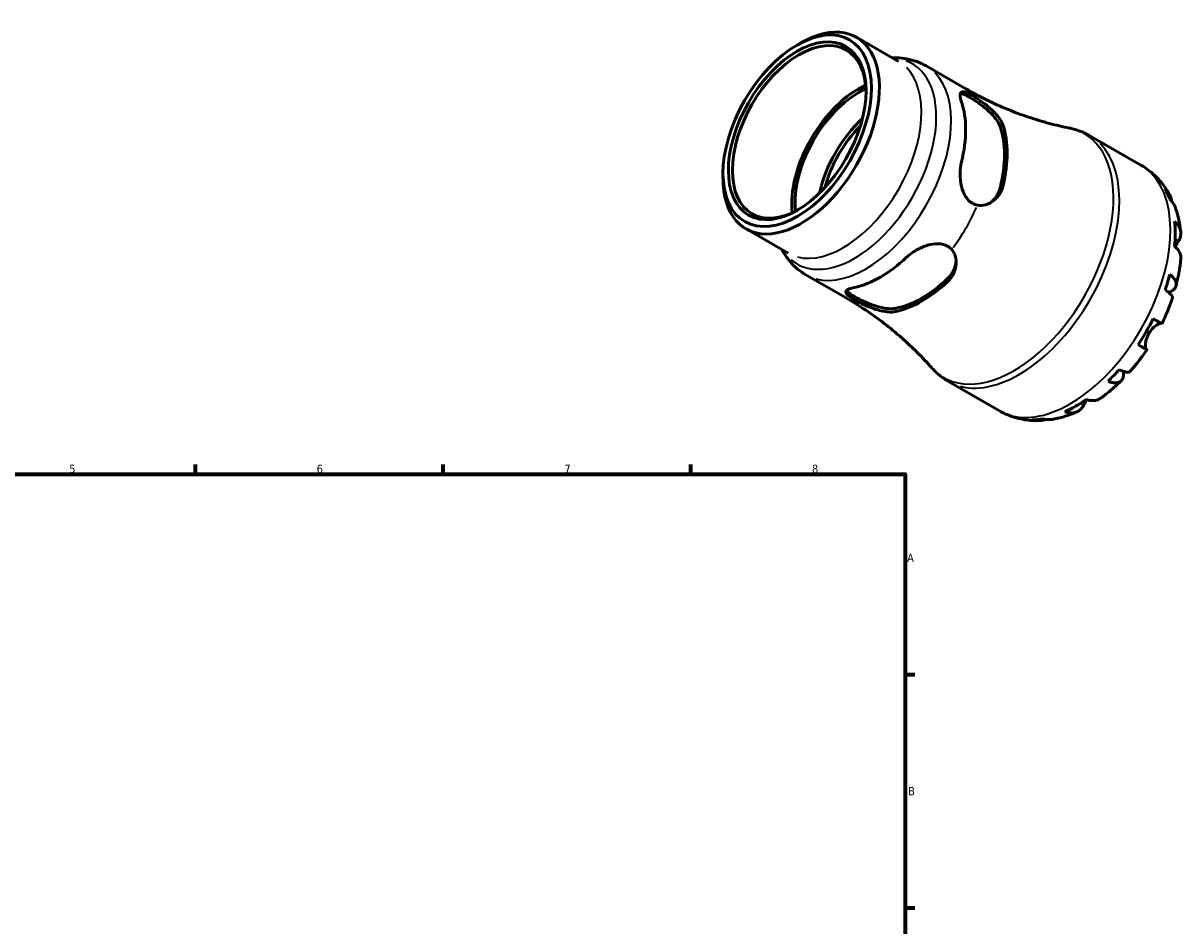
# Model space of a CAD drawing. Header units: millimetres. Extents: x -84 to 667, y 0 to 545.
# Tile 4 of 4: x 320 to 667, y 275 to 545. Entities that reach past the tile are written whole.
import ezdxf

# ---------------------------------------------------------------- set-up
doc = ezdxf.new("R2010")
doc.units = ezdxf.units.MM
for name, color, linetype, lineweight in [('Border (ISO)', 7, 'Continuous', 70), ('Visible (ISO)', 7, 'Continuous', 50), ('Visible Narrow (ISO)', 7, 'Continuous', 35)]:
    doc.layers.add(name, color=color, linetype=linetype, lineweight=lineweight)
doc.styles.add('Note Text (ISO)', font='tahoma.ttf')

# ---------------------------------------------------------------- blocks, each defined once
blk = doc.blocks.new('Borders Default Border')
at = {"layer": 'Border (ISO)'}
for p, q in [((371.25, 410), (371.25, 412.9)), ((445.5, 410), (445.5, 412.9)), ((519.75, 410), (519.75, 412.9)), ((584, 350), (586.9, 350)), ((584, 280), (586.9, 280))]:
    blk.add_line(p, q, dxfattribs=at)
at = {"layer": 'Border (ISO)', "flags": 128}
blk.add_lwpolyline([(10, 10), (10, 410), (584, 410), (584, 10), (10, 10)], dxfattribs=at)
at = {"layer": 'Border (ISO)', "color": 232, "true_color": 0xca0064, "char_height": 2.5, "attachment_point": 7, "style": 'Note Text (ISO)'}
for s, insert in [('5', (333.39, 410.35)), ('6', (407.58, 410.35)), ('7', (481.85, 410.4)), ('8', (556.06, 410.34)), ('A', (584.59, 383.75)), ('B', (584.89, 313.75))]:
    blk.add_mtext(s, dxfattribs=dict(at, insert=insert))

msp = doc.modelspace()

# ---------------------------------------------------------------- linework, layer by layer
at = {"layer": 'Visible (ISO)'}
for p, q in [((551.54, 538.672), (552.737, 539.367)), ((569.371, 541.045), (581.986, 533.78)), ((590.264, 532.446), (602.181, 525.584)), ((639.388, 511.514), (654.683, 502.707)), ((529.387, 500.203), (529.387, 498.819)), ((536.285, 483.59), (548.901, 476.326)), ((554.209, 469.836), (566.126, 462.973)), ((596.97, 437.855), (612.265, 429.047))]:
    msp.add_line(p, q, dxfattribs=at)
for major_axis in [(15.695, 27.254), (14.561, 25.285)]:
    msp.add_ellipse((551.626, 513.01), major_axis=major_axis, ratio=0.5780931, dxfattribs=at)
for centre, major_axis, start_param, end_param in [((552.828, 512.318), (-16.543, -28.727), 5.4958534, 10.2121098), ((552.227, 512.664), (-14.137, -24.549), 2.3690958, 7.0556822), ((570.011, 502.423), (14.137, 24.549), 0.6771431, 2.4644496), ((570.011, 502.423), (13.43, 23.321), 0.6669551, 2.4746375), ((576.568, 498.647), (18.028, 31.305), 5.1864418, 5.8052651), ((576.568, 498.647), (13.43, 23.321), 1.0707774, 2.0708153), ((576.568, 498.647), (12.476, 21.665), 1.13094, 2.0106527), ((588.942, 491.521), (-17.529, -30.439), 2.0357346, 2.672787), ((588.942, 491.521), (-18.092, -31.418), 2.0459965, 2.6625251), ((635.065, 464.961), (21.095, 36.633), 5.8284149, 5.9486902), ((635.065, 464.961), (21.095, 36.633), 5.3891997, 5.6025072), ((576.568, 498.647), (18.028, 31.305), 3.6156455, 4.2344687), ((588.942, 491.521), (-17.529, -30.439), 0.4649382, 1.1019907), ((635.065, 464.961), (21.095, 36.633), 5.0430167, 5.163292), ((588.942, 491.521), (-18.092, -31.418), 0.4752002, 1.0917288), ((635.065, 464.961), (21.095, 36.633), 4.6038015, 4.817109), ((635.065, 464.961), (21.095, 36.633), 4.2576185, 4.3778939), ((635.065, 464.961), (21.095, 36.633), 3.8184034, 4.0317109), ((635.065, 464.961), (-21.095, -36.633), 0.3306277, 0.450903)]:
    msp.add_ellipse(centre, major_axis=major_axis, ratio=0.5780931, start_param=start_param, end_param=end_param, dxfattribs=at)
for points, knots in [([(580.119, 534.856), (580.565, 534.873), (581.013, 534.877), (582.468, 534.84), (583.48, 534.739), (585.488, 534.372), (586.483, 534.105), (588.423, 533.401), (589.366, 532.963), (590.264, 532.446)], [0.43426774, 0.43426774, 0.43426774, 0.43426774, 0.4794335, 0.4794335, 0.58077715, 0.58077715, 0.6821208, 0.6821208, 0.78346445, 0.78346445, 0.78346445, 0.78346445]), ([(600.899, 521.651), (600.64, 522.439), (600.488, 523.139), (600.474, 524.157), (600.614, 524.478), (601.135, 524.738), (601.533, 524.72), (602.643, 524.35), (603.36, 523.999), (604.604, 523.282), (605.113, 522.968), (605.645, 522.617)], [1.334521, 1.334521, 1.334521, 1.334521, 1.6953383, 1.6953383, 2.0561556, 2.0561556, 2.3887235, 2.3887235, 2.7212913, 2.7212913, 2.9166076, 2.9166076, 2.9166076, 2.9166076]), ([(600.557, 524.215), (600.751, 524.199), (600.981, 524.146), (601.798, 523.863), (602.509, 523.51), (604.079, 522.606), (605.01, 522.013), (606.895, 520.677), (607.845, 519.931), (609.545, 518.419), (610.403, 517.539), (611.763, 515.771), (612.262, 514.882), (612.53, 514.097)], [2.2299315, 2.2299315, 2.2299315, 2.2299315, 2.3942509, 2.3942509, 2.7271193, 2.7271193, 3.0599876, 3.0599876, 3.392856, 3.392856, 3.755796, 3.755796, 4.1187359, 4.1187359, 4.1187359, 4.1187359]), ([(633.248, 513.814), (631.274, 514.21), (629.253, 514.678), (625.149, 515.772), (623.065, 516.398), (618.869, 517.81), (616.757, 518.597), (612.539, 520.33), (610.434, 521.277), (606.266, 523.321), (604.204, 524.419), (602.181, 525.584)], [0.59120824, 0.59120824, 0.59120824, 0.59120824, 0.62965948, 0.62965948, 0.66811073, 0.66811073, 0.70656197, 0.70656197, 0.74501321, 0.74501321, 0.78346445, 0.78346445, 0.78346445, 0.78346445]), ([(605.645, 522.617), (606.096, 522.32), (606.557, 522.002), (607.518, 521.31), (608.014, 520.934), (609.53, 519.714), (610.497, 518.826), (611.865, 517.278), (612.35, 516.627), (613.004, 515.507), (613.221, 515.037), (613.37, 514.581)], [-1.2513045, -1.2513045, -1.2513045, -1.2513045, -1.0780586, -1.0780586, -0.8913535, -0.8913535, -0.4911229, -0.4911229, -0.2085197, -0.2085197, 0, 0, 0, 0]), ([(633.248, 513.814), (633.676, 513.729), (634.102, 513.629), (634.948, 513.404), (635.368, 513.278), (636.2, 512.998), (636.612, 512.844), (637.425, 512.51), (637.827, 512.329), (638.617, 511.941), (639.006, 511.734), (639.388, 511.514)], [0.59120824, 0.59120824, 0.59120824, 0.59120824, 0.62965948, 0.62965948, 0.66811073, 0.66811073, 0.70656197, 0.70656197, 0.74501321, 0.74501321, 0.78346445, 0.78346445, 0.78346445, 0.78346445]), ([(605.645, 490.694), (605.113, 490.797), (604.604, 490.989), (604.144, 491.254), (603.36, 491.706), (602.643, 492.423), (601.533, 494.209), (601.135, 495.277), (600.614, 497.47), (600.474, 498.763), (600.488, 501.318), (600.64, 502.58), (600.899, 503.665)], [-0.1953163, -0.1953163, -0.1953163, -0.1953163, 0, 0, 0, 0.3325679, 0.3325679, 0.6651357, 0.6651357, 1.025953, 1.025953, 1.3867703, 1.3867703, 1.3867703, 1.3867703]), ([(654.683, 502.707), (655.411, 502.287), (656.115, 501.825), (657.462, 500.825), (658.105, 500.288), (659.322, 499.15), (659.895, 498.549), (660.968, 497.297), (661.467, 496.646), (662.392, 495.304), (662.817, 494.614), (663.206, 493.91)], [0.78346445, 0.78346445, 0.78346445, 0.78346445, 0.85068004, 0.85068004, 0.91789562, 0.91789562, 0.98511121, 0.98511121, 1.05232679, 1.05232679, 1.11954237, 1.11954237, 1.11954237, 1.11954237]), ([(613.37, 496.595), (613.281, 496.221), (613.168, 495.858), (612.88, 495.112), (612.7, 494.734), (612.07, 493.636), (611.54, 492.978), (610.105, 491.671), (609.132, 491.111), (607.294, 490.593), (606.454, 490.538), (605.645, 490.694)], [-1.2470518, -1.2470518, -1.2470518, -1.2470518, -1.1233384, -1.1233384, -0.9844993, -0.9844993, -0.6991341, -0.6991341, -0.3098144, -0.3098144, -0.0000478, -0.0000478, -0.0000478, -0.0000478]), ([(612.53, 496.111), (612.262, 495.018), (611.763, 493.942), (610.541, 492.317), (609.886, 491.705), (609.194, 491.239)], [-1.39161666, -1.39161666, -1.39161666, -1.39161666, -1.02867671, -1.02867671, -0.73953564, -0.73953564, -0.73953564, -0.73953564]), ([(661.943, 495.56), (662.363, 495.153), (662.726, 494.696), (663.301, 493.779), (663.562, 493.233), (663.84, 492.378), (663.913, 492.094), (663.97, 491.81)], [0.21343366, 0.21343366, 0.21343366, 0.21343366, 0.41600999, 0.41600999, 0.62434849, 0.62434849, 0.72381923, 0.72381923, 0.72381923, 0.72381923]), ([(664.908, 490.157), (664.758, 490.567), (664.56, 490.957), (664.073, 491.711), (663.727, 492.131), (663.318, 492.513)], [6.09879091, 6.09879091, 6.09879091, 6.09879091, 6.26990562, 6.26990562, 6.47248196, 6.47248196, 6.47248196, 6.47248196]), ([(664.908, 490.157), (665.087, 489.666), (665.252, 489.172), (665.555, 488.177), (665.693, 487.677), (665.944, 486.67), (666.056, 486.165), (666.257, 485.149), (666.345, 484.639), (666.498, 483.616), (666.563, 483.102), (666.617, 482.587)], [1.23541332, 1.23541332, 1.23541332, 1.23541332, 1.27976701, 1.27976701, 1.32412069, 1.32412069, 1.36847437, 1.36847437, 1.41282806, 1.41282806, 1.45718174, 1.45718174, 1.45718174, 1.45718174]), ([(664.786, 485.755), (665.191, 485.402), (665.531, 485.025), (666.053, 484.297), (666.279, 483.878), (666.572, 483.022), (666.639, 482.585), (666.636, 481.783), (666.566, 481.344), (666.302, 480.587), (666.142, 480.265), (665.953, 479.967)], [0.21343841, 0.21343841, 0.21343841, 0.21343841, 0.41559978, 0.41559978, 0.62400044, 0.62400044, 0.8324011, 0.8324011, 1.04178819, 1.04178819, 1.20124236, 1.20124236, 1.20124236, 1.20124236]), ([(584.346, 474.995), (585.156, 475.76), (586.172, 476.522), (588.377, 477.811), (589.567, 478.337), (591.728, 478.983), (592.852, 479.174), (594.956, 479.109), (595.936, 478.848), (597.181, 478.132), (597.603, 477.788), (597.958, 477.38)], [1.334521, 1.334521, 1.334521, 1.334521, 1.6953383, 1.6953383, 2.0561556, 2.0561556, 2.3887235, 2.3887235, 2.7212913, 2.7212913, 2.9166076, 2.9166076, 2.9166076, 2.9166076]), ([(665.953, 479.967), (665.895, 479.874), (665.833, 479.776), (665.66, 479.497), (665.544, 479.308), (665.286, 478.876), (665.143, 478.633), (664.978, 478.337), (664.957, 478.3), (664.937, 478.262)], [-0.71968867, -0.71968867, -0.71968867, -0.71968867, -0.66913349, -0.66913349, -0.58448293, -0.58448293, -0.49008499, -0.49008499, -0.47647312, -0.47647312, -0.47647312, -0.47647312]), ([(554.209, 469.836), (553.311, 470.353), (552.459, 470.949), (550.876, 472.273), (550.146, 473), (548.821, 474.552), (548.226, 475.377), (547.463, 476.617), (547.242, 477.006), (547.033, 477.401)], [3.92505711, 3.92505711, 3.92505711, 3.92505711, 4.02640076, 4.02640076, 4.12774441, 4.12774441, 4.22908806, 4.22908806, 4.27425382, 4.27425382, 4.27425382, 4.27425382]), ([(597.958, 477.38), (598.26, 477.034), (598.509, 476.646), (598.922, 475.776), (599.075, 475.292), (599.371, 473.715), (599.303, 472.561), (598.76, 470.67), (598.411, 469.909), (597.597, 468.686), (597.189, 468.199), (596.72, 467.757)], [-1.2513045, -1.2513045, -1.2513045, -1.2513045, -1.0780586, -1.0780586, -0.8913535, -0.8913535, -0.4911229, -0.4911229, -0.2085197, -0.2085197, 0, 0, 0, 0]), ([(666.62, 474.482), (666.632, 474.599), (666.637, 474.715), (666.639, 475.227), (666.572, 475.664), (666.279, 476.52), (666.053, 476.939), (665.531, 477.667), (665.191, 478.044), (664.786, 478.397)], [5.81256433, 5.81256433, 5.81256433, 5.81256433, 5.87111315, 5.87111315, 6.07951382, 6.07951382, 6.28791448, 6.28791448, 6.49007585, 6.49007585, 6.49007585, 6.49007585]), ([(599.265, 474.027), (599.207, 473.202), (599.006, 472.336), (598.214, 470.475), (597.533, 469.506), (596.72, 468.728)], [3.46863147, 3.46863147, 3.46863147, 3.46863147, 3.75579597, 3.75579597, 4.11873592, 4.11873592, 4.11873592, 4.11873592]), ([(666.621, 474.482), (666.57, 473.95), (666.51, 473.417), (666.371, 472.35), (666.292, 471.816), (666.117, 470.748), (666.021, 470.215), (665.811, 469.147), (665.697, 468.614), (665.453, 467.548), (665.322, 467.015), (665.184, 466.483)], [1.68708422, 1.68708422, 1.68708422, 1.68708422, 1.7320423, 1.7320423, 1.77700038, 1.77700038, 1.82195846, 1.82195846, 1.86691655, 1.86691655, 1.91187463, 1.91187463, 1.91187463, 1.91187463]), ([(663.318, 469.948), (663.727, 469.627), (664.073, 469.298), (664.608, 468.683), (664.843, 468.341), (665.156, 467.669), (665.234, 467.339), (665.255, 466.752), (665.199, 466.442), (664.929, 465.86), (664.716, 465.587), (664.21, 465.126), (663.87, 464.894), (663.328, 464.625), (663.185, 464.561), (663.037, 464.501)], [0.2134337, 0.2134337, 0.2134337, 0.2134337, 0.41601, 0.41601, 0.6243485, 0.6243485, 0.832687, 0.832687, 1.0415719, 1.0415719, 1.2504568, 1.2504568, 1.4601279, 1.4601279, 1.5299307, 1.5299307, 1.5299307, 1.5299307]), ([(570.348, 461.48), (569.777, 461.764), (569.25, 462.047), (568.79, 462.312), (568.006, 462.764), (567.341, 463.207), (566.463, 463.977), (566.247, 464.31), (566.208, 464.885), (566.414, 465.163), (567.299, 465.654), (567.98, 465.869), (568.79, 466.036)], [-0.1953163, -0.1953163, -0.1953163, -0.1953163, 0, 0, 0, 0.3325679, 0.3325679, 0.6651357, 0.6651357, 1.025953, 1.025953, 1.3867703, 1.3867703, 1.3867703, 1.3867703]), ([(581.164, 459.77), (580.352, 459.612), (579.334, 459.602), (577.125, 459.9), (575.934, 460.204), (573.775, 460.921), (572.654, 461.371), (570.554, 462.334), (569.574, 462.843), (568.79, 463.295), (568.005, 463.747), (567.341, 464.184), (566.687, 464.744), (566.526, 464.915), (566.414, 465.073)], [-1.3916167, -1.3916167, -1.3916167, -1.3916167, -1.0286767, -1.0286767, -0.6657368, -0.6657368, -0.3328684, -0.3328684, 0, 0, 0, 0.3328684, 0.3328684, 0.4964151, 0.4964151, 0.4964151, 0.4964151]), ([(664.104, 462.847), (664.139, 462.953), (664.136, 463.072), (664.054, 463.363), (663.938, 463.57), (663.562, 464.028), (663.301, 464.28), (662.726, 464.762), (662.363, 465.034), (661.943, 465.318)], [5.70096815, 5.70096815, 5.70096815, 5.70096815, 5.85322864, 5.85322864, 6.06156713, 6.06156713, 6.26990562, 6.26990562, 6.47248196, 6.47248196, 6.47248196, 6.47248196]), ([(566.126, 462.973), (568.149, 461.808), (570.133, 460.576), (573.993, 457.997), (575.869, 456.651), (579.485, 453.874), (581.226, 452.442), (584.554, 449.521), (586.14, 448.033), (589.147, 445.032), (590.566, 443.52), (591.899, 442.011)], [3.92505711, 3.92505711, 3.92505711, 3.92505711, 3.96350835, 3.96350835, 4.00195959, 4.00195959, 4.04041084, 4.04041084, 4.07886208, 4.07886208, 4.11731332, 4.11731332, 4.11731332, 4.11731332]), ([(664.105, 462.847), (663.931, 462.325), (663.75, 461.805), (663.374, 460.768), (663.178, 460.252), (662.772, 459.222), (662.561, 458.708), (662.127, 457.686), (661.902, 457.177), (661.44, 456.165), (661.202, 455.661), (660.957, 455.159)], [2.0146917, 2.0146917, 2.0146917, 2.0146917, 2.05911565, 2.05911565, 2.1035396, 2.1035396, 2.14796355, 2.14796355, 2.1923875, 2.1923875, 2.23681145, 2.23681145, 2.23681145, 2.23681145]), ([(581.164, 458.799), (580.885, 458.741), (580.589, 458.701), (579.932, 458.655), (579.567, 458.653), (578.409, 458.713), (577.574, 458.844), (575.538, 459.327), (574.311, 459.742), (572.15, 460.618), (571.215, 461.047), (570.348, 461.48)], [-1.2470518, -1.2470518, -1.2470518, -1.2470518, -1.1233384, -1.1233384, -0.9844993, -0.9844993, -0.6991341, -0.6991341, -0.3098144, -0.3098144, -0.0000478, -0.0000478, -0.0000478, -0.0000478]), ([(660.75, 455.275), (660.74, 455.278), (660.731, 455.28), (660.652, 455.294), (660.56, 455.288), (660.324, 455.231), (660.177, 455.178), (659.771, 454.989), (659.495, 454.828), (658.837, 454.355), (658.454, 454.025), (657.706, 453.219), (657.351, 452.744), (657.054, 452.228)], [-0.69661673, -0.69661673, -0.69661673, -0.69661673, -0.68292689, -0.68292689, -0.58946764, -0.58946764, -0.49014387, -0.49014387, -0.34933517, -0.34933517, -0.17856496, -0.17856496, 0, 0, 0, 0]), ([(658.331, 456.662), (658.766, 456.411), (659.152, 456.19), (659.783, 455.827), (660.082, 455.656), (660.55, 455.388), (660.719, 455.292), (660.906, 455.187), (660.956, 455.159), (660.957, 455.16)], [0.21343841, 0.21343841, 0.21343841, 0.21343841, 0.41559978, 0.41559978, 0.62400044, 0.62400044, 0.8324011, 0.8324011, 1.01135156, 1.01135156, 1.01135156, 1.01135156]), ([(657.054, 452.228), (656.883, 451.933), (656.733, 451.627), (656.467, 450.987), (656.356, 450.654), (656.153, 449.891), (656.083, 449.473), (656.019, 448.74), (656.021, 448.428), (656.063, 447.999), (656.092, 447.853), (656.162, 447.63), (656.204, 447.551), (656.265, 447.484), (656.282, 447.47), (656.299, 447.46)], [0, 0, 0, 0, 0.10230486, 0.10230486, 0.2116531, 0.2116531, 0.35868741, 0.35868741, 0.49861539, 0.49861539, 0.59613895, 0.59613895, 0.69034298, 0.69034298, 0.72355027, 0.72355027, 0.72355027, 0.72355027]), ([(656.299, 447.46), (656.385, 447.41), (656.439, 447.377), (656.472, 447.356), (656.42, 447.384), (656.219, 447.498), (656.05, 447.594), (655.582, 447.862), (655.283, 448.033), (654.652, 448.395), (654.266, 448.617), (653.831, 448.867)], [5.50227189, 5.50227189, 5.50227189, 5.50227189, 5.66172607, 5.66172607, 5.87111315, 5.87111315, 6.07951382, 6.07951382, 6.28791448, 6.28791448, 6.49007585, 6.49007585, 6.49007585, 6.49007585]), ([(656.457, 447.365), (656.145, 446.903), (655.828, 446.445), (655.182, 445.538), (654.854, 445.089), (654.186, 444.202), (653.847, 443.764), (653.158, 442.897), (652.808, 442.469), (652.099, 441.625), (651.739, 441.209), (651.375, 440.798)], [2.47557117, 2.47557117, 2.47557117, 2.47557117, 2.51999363, 2.51999363, 2.56441609, 2.56441609, 2.60883855, 2.60883855, 2.65326102, 2.65326102, 2.69768348, 2.69768348, 2.69768348, 2.69768348]), ([(596.97, 437.855), (596.588, 438.075), (596.214, 438.307), (595.482, 438.796), (595.124, 439.053), (594.427, 439.588), (594.087, 439.867), (593.428, 440.446), (593.107, 440.746), (592.488, 441.365), (592.188, 441.683), (591.899, 442.011)], [3.92505711, 3.92505711, 3.92505711, 3.92505711, 3.96350835, 3.96350835, 4.00195959, 4.00195959, 4.04041084, 4.04041084, 4.07886208, 4.07886208, 4.11731332, 4.11731332, 4.11731332, 4.11731332]), ([(649.424, 440.873), (649.443, 440.728), (649.457, 440.586), (649.493, 439.992), (649.461, 439.58), (649.313, 438.908), (649.183, 438.585), (648.811, 438.057), (648.569, 437.851), (648.049, 437.572), (647.722, 437.473), (646.982, 437.405), (646.568, 437.435), (645.766, 437.588), (645.307, 437.722), (644.823, 437.914)], [5.1619343, 5.1619343, 5.1619343, 5.1619343, 5.2257877, 5.2257877, 5.4354588, 5.4354588, 5.6443437, 5.6443437, 5.8532286, 5.8532286, 6.0615671, 6.0615671, 6.2699056, 6.2699056, 6.472482, 6.472482, 6.472482, 6.472482]), ([(648.143, 441.415), (648.6, 441.195), (649.018, 441.019), (649.724, 440.765), (650.074, 440.667), (650.661, 440.574), (650.899, 440.579), (651.194, 440.656), (651.299, 440.714), (651.374, 440.799)], [0.21343366, 0.21343366, 0.21343366, 0.21343366, 0.41600999, 0.41600999, 0.62434849, 0.62434849, 0.83268698, 0.83268698, 0.98426296, 0.98426296, 0.98426296, 0.98426296]), ([(648.765, 438.046), (648.373, 437.661), (647.977, 437.281), (647.176, 436.537), (646.771, 436.173), (645.951, 435.458), (645.537, 435.108), (644.7, 434.423), (644.277, 434.089), (643.423, 433.436), (642.991, 433.118), (642.555, 432.808)], [2.80053272, 2.80053272, 2.80053272, 2.80053272, 2.84549485, 2.84549485, 2.89045699, 2.89045699, 2.93541912, 2.93541912, 2.98038125, 2.98038125, 3.02534338, 3.02534338, 3.02534338, 3.02534338]), ([(637.492, 430.671), (637.327, 430.357), (637.127, 430.056), (636.602, 429.446), (636.257, 429.164), (635.562, 428.758), (635.149, 428.596), (634.259, 428.418), (633.782, 428.403), (632.889, 428.488), (632.392, 428.592), (631.883, 428.765)], [5.50227189, 5.50227189, 5.50227189, 5.50227189, 5.66172607, 5.66172607, 5.87111315, 5.87111315, 6.07951382, 6.07951382, 6.28791448, 6.28791448, 6.49007585, 6.49007585, 6.49007585, 6.49007585]), ([(638.438, 432.368), (638.345, 432.211), (638.255, 432.058), (638.041, 431.685), (637.923, 431.473), (637.701, 431.065), (637.598, 430.872), (637.502, 430.689), (637.497, 430.68), (637.492, 430.671)], [-2.64217704, -2.64217704, -2.64217704, -2.64217704, -2.58338701, -2.58338701, -2.49547573, -2.49547573, -2.40310236, -2.40310236, -2.39831682, -2.39831682, -2.39831682, -2.39831682]), ([(638.247, 432.43), (638.756, 432.257), (639.253, 432.153), (640.146, 432.067), (640.623, 432.083), (641.513, 432.26), (641.926, 432.422), (642.367, 432.68), (642.461, 432.741), (642.555, 432.808)], [0.21343841, 0.21343841, 0.21343841, 0.21343841, 0.41559978, 0.41559978, 0.62400044, 0.62400044, 0.8324011, 0.8324011, 0.88928726, 0.88928726, 0.88928726, 0.88928726]), ([(624.011, 426.088), (623.215, 426.076), (622.414, 426.101), (620.808, 426.234), (620.004, 426.341), (618.402, 426.643), (617.604, 426.838), (616.029, 427.317), (615.251, 427.602), (613.729, 428.259), (612.985, 428.632), (612.265, 429.047)], [3.59288633, 3.59288633, 3.59288633, 3.59288633, 3.65932049, 3.65932049, 3.72575464, 3.72575464, 3.7921888, 3.7921888, 3.85862295, 3.85862295, 3.92505711, 3.92505711, 3.92505711, 3.92505711]), ([(635.535, 428.769), (635.062, 428.559), (634.584, 428.359), (633.62, 427.982), (633.134, 427.804), (632.154, 427.472), (631.659, 427.317), (630.662, 427.033), (630.159, 426.904), (629.145, 426.671), (628.634, 426.568), (628.119, 426.479)], [3.25515647, 3.25515647, 3.25515647, 3.25515647, 3.29951191, 3.29951191, 3.34386735, 3.34386735, 3.38822279, 3.38822279, 3.43257824, 3.43257824, 3.47693368, 3.47693368, 3.47693368, 3.47693368]), ([(626.215, 426.468), (625.952, 426.381), (625.682, 426.306), (624.814, 426.121), (624.211, 426.073), (623.128, 426.109), (622.55, 426.194), (621.987, 426.353)], [5.96669561, 5.96669561, 5.96669561, 5.96669561, 6.06156713, 6.06156713, 6.26990562, 6.26990562, 6.47248196, 6.47248196, 6.47248196, 6.47248196]), ([(625.306, 426.675), (625.842, 426.513), (626.38, 426.425), (627.269, 426.383), (627.697, 426.407), (628.119, 426.479)], [0.21343366, 0.21343366, 0.21343366, 0.21343366, 0.41600999, 0.41600999, 0.58346827, 0.58346827, 0.58346827, 0.58346827])]:
    msp.add_open_spline(points, degree=3, knots=knots, dxfattribs=at)
at = {"layer": 'Visible Narrow (ISO)'}
for p, q in [((612.572, 514.121), (613.328, 514.557)), ((613.328, 496.571), (612.572, 496.135)), ((665.902, 479.996), (664.976, 480.53)), ((596.72, 468.68), (596.72, 467.806)), ((581.164, 458.847), (581.164, 459.721)), ((656.176, 447.531), (653.961, 448.807)), ((637.442, 430.7), (636.53, 431.225))]:
    msp.add_line(p, q, dxfattribs=at)
for centre, major_axis, start_param, end_param in [((568.84, 503.097), (17.285, 30.016), 3.0339568, 6.3908212), ((565.443, 505.053), (16.543, 28.727), 3.2986723, 6.1261057), ((572.237, 501.141), (-18.028, -31.305), 0.1570796, 2.984513), ((584.153, 494.279), (18.028, 31.305), 6.0776411, 6.2723672), ((616.614, 475.586), (21.063, 36.576), 3.1256417, 6.2991363), ((618.179, 474.685), (-21.209, -36.83), 0.1570796, 2.984513), ((633.474, 465.877), (21.209, 36.83), 3.2986723, 6.1261057), ((584.153, 494.279), (-18.028, -31.305), 1.3758769, 1.7618483), ((584.153, 494.279), (-18.028, -31.305), 0.0106247, 0.2018701)]:
    msp.add_ellipse(centre, major_axis=major_axis, ratio=0.5780931, start_param=start_param, end_param=end_param, dxfattribs=at)

# ---------------------------------------------------------------- block references
msp.add_blockref('Borders Default Border', (0, 0))

doc.saveas('drawing.dxf')
